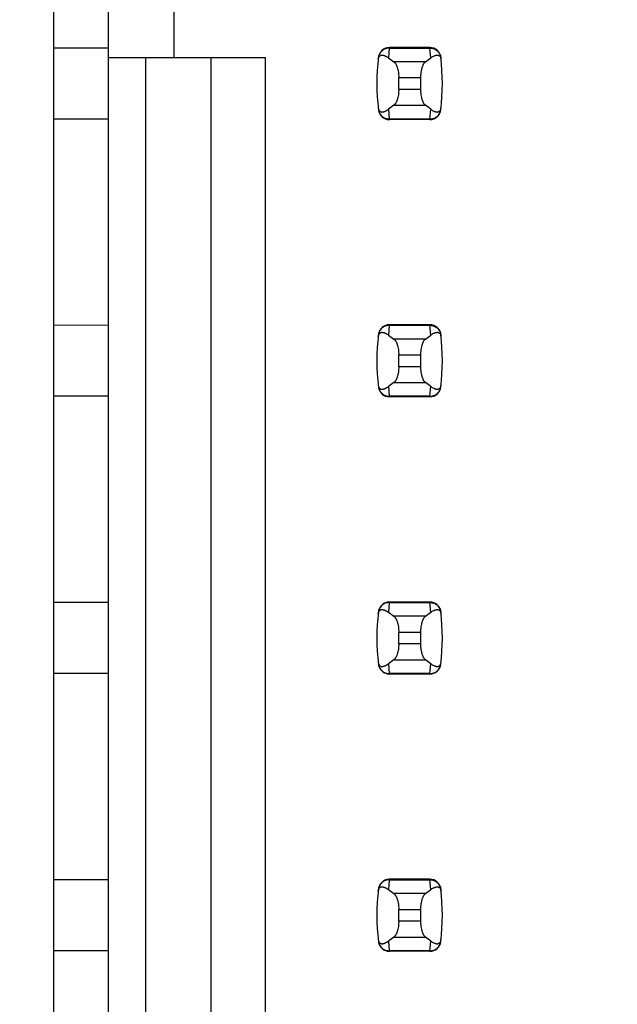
# Model space of a CAD drawing. Header units: inches. Extents: x 0.2 to 16.8, y 0.2 to 10.8.
# Tile 10 of 77: x 3.533 to 3.748, y 4.084 to 4.439. Entities that reach past the tile are written whole.
import ezdxf

# ---------------------------------------------------------------- set-up
doc = ezdxf.new("R2010")
doc.units = ezdxf.units.IN
doc.header["$LTSCALE"] = 0.935
doc.header["$MEASUREMENT"] = 0
doc.layers.get('0').update_dxf_attribs({"linetype": 'CONTINUOUS'})
doc.layers.add('DIMENSIONS', color=7, linetype='CONTINUOUS')
doc.styles.get("Standard").update_dxf_attribs({"font": 'txt', "width": 0.8})
doc.dimstyles.new('DIMSTYLE_1', dxfattribs={"dimtxt": 0.125, "dimasz": 0.18, "dimexe": 0.125, "dimexo": 0.0625, "dimgap": 0.09, "dimtad": 0, "dimtih": 1, "dimtoh": 1, "dimzin": 4, "dimdsep": 46, "dimtxsty": 'STANDARD', "dimblk": '_FILLED', "dimblk1": '_FILLED', "dimblk2": '_FILLED', "dimcen": 0.09, "dimadec": 0, "dimazin": 0, "dimtp": 0.01, "dimtm": 0.01, "dimtfac": 1, "dimtofl": 0, "dimtmove": 0, "dimatfit": 3, "dimldrblk": '_FILLED', "dimfxl": 1, "dimtolj": 1, "dimtzin": 4, "dimarcsym": 0})

# ---------------------------------------------------------------- blocks, each defined once
blk = doc.blocks.new('*D14')
at = {"layer": 'DIMENSIONS', "color": 2, "linetype": 'CONTINUOUS'}
blk.add_line((3.569328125, 7.98271875), (3.0486304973, 7.98271875), dxfattribs=at)
at = {"layer": 'DIMENSIONS', "color": 2, "linetype": 'CONTINUOUS', "insert": (2.9861304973, 8.04521875), "char_height": 0.125, "width": 1.225, "attachment_point": 3, "line_spacing_factor": 0.9}
blk.add_mtext('4.82{\\Ftxt.shx;\\W1.000000;\\H0.125000; }[122.5]', dxfattribs=at)
blk = doc.blocks.new('_FILLED')
at = {"color": 0, "linetype": 'BYBLOCK'}
blk.add_solid([(0, 0), (-1, 0.1736111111), (-1, -0.1736111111)], dxfattribs=at)
blk = doc.blocks.new('*D16')
at = {"layer": 'DIMENSIONS', "color": 2, "linetype": 'CONTINUOUS'}
blk.add_line((3.6858398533, 5.4657078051), (3.025428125, 5.4657078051), dxfattribs=at)
at = {"layer": 'DIMENSIONS', "color": 2, "linetype": 'CONTINUOUS', "insert": (2.962928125, 5.5282078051), "char_height": 0.125, "width": 1.125, "attachment_point": 3, "line_spacing_factor": 0.9}
blk.add_mtext('2.30{\\Ftxt.shx;\\W1.000000;\\H0.125000; }[58.5]', dxfattribs=at)

msp = doc.modelspace()

# ---------------------------------------------------------------- linework, layer by layer
at = {"color": 7, "linetype": 'CONTINUOUS'}
for p, q in [((3.544935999, 7.1976496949), (3.544935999, 3.7332678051)), ((3.5647785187, 3.7432678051), (3.5647785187, 7.1881496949)), ((3.5884005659, 4.4487796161), (3.5884005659, 4.4251575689)), ((3.6807638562, 4.428700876), (3.6661160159, 4.428700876)), ((3.5647785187, 4.4285040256), (3.544935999, 4.4284971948)), ((3.5647785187, 4.4251575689), (3.6214714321, 4.4251575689)), ((3.5781643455, 4.4251575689), (3.5781643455, 3.7649213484)), ((3.6017863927, 4.4251575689), (3.6017863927, 3.7885433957)), ((3.6214714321, 3.808228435), (3.6214714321, 4.4251575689)), ((3.6622079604, 4.4252404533), (3.6621993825, 4.4251698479)), ((3.6846804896, 4.4251698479), (3.6846719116, 4.4252404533)), ((3.6695029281, 4.4135775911), (3.6695029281, 4.4178399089)), ((3.6773769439, 4.4178399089), (3.6773769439, 4.4135775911)), ((3.6621993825, 4.4062476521), (3.6622079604, 4.4061770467)), ((3.6846719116, 4.4061770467), (3.6846804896, 4.4062476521)), ((3.5647785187, 4.4029134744), (3.544935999, 4.4029134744)), ((3.6807638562, 4.402716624), (3.6661160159, 4.402716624)), ((3.5647785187, 4.3285040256), (3.544935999, 4.3284971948)), ((3.6807638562, 4.328700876), (3.6661160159, 4.328700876)), ((3.6622079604, 4.3252404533), (3.6621993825, 4.3251698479)), ((3.6846804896, 4.3251698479), (3.6846719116, 4.3252404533)), ((3.6695029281, 4.3135775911), (3.6695029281, 4.3178399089)), ((3.6773769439, 4.3178399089), (3.6773769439, 4.3135775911)), ((3.6621993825, 4.3062476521), (3.6622079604, 4.3061770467)), ((3.6846719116, 4.3061770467), (3.6846804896, 4.3062476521)), ((3.5647785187, 4.3029134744), (3.544935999, 4.3029134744)), ((3.6807638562, 4.302716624), (3.6661160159, 4.302716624)), ((3.5647785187, 4.2285040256), (3.544935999, 4.2284971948)), ((3.6807638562, 4.228700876), (3.6661160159, 4.228700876)), ((3.6622079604, 4.2252404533), (3.6621993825, 4.2251698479)), ((3.6846804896, 4.2251698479), (3.6846719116, 4.2252404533)), ((3.6695029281, 4.2135775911), (3.6695029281, 4.2178399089)), ((3.6773769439, 4.2178399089), (3.6773769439, 4.2135775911)), ((3.6621993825, 4.2062476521), (3.6622079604, 4.2061770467)), ((3.6846719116, 4.2061770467), (3.6846804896, 4.2062476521)), ((3.5647785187, 4.2029134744), (3.544935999, 4.2029134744)), ((3.6807638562, 4.202716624), (3.6661160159, 4.202716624)), ((3.5647785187, 4.1285040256), (3.544935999, 4.1284971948)), ((3.6807638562, 4.128700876), (3.6661160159, 4.128700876)), ((3.6622079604, 4.1252404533), (3.6621993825, 4.1251698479)), ((3.6846804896, 4.1251698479), (3.6846719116, 4.1252404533)), ((3.6695029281, 4.1135775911), (3.6695029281, 4.1178399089)), ((3.6773769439, 4.1178399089), (3.6773769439, 4.1135775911)), ((3.6621993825, 4.1062476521), (3.6622079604, 4.1061770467)), ((3.6846719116, 4.1061770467), (3.6846804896, 4.1062476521)), ((3.5647785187, 4.1029134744), (3.544935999, 4.1029134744)), ((3.6807638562, 4.102716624), (3.6661160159, 4.102716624))]:
    msp.add_line(p, q, dxfattribs=at)
at = {"color": 9, "linetype": 'CONTINUOUS'}
for p, q in [((3.6661160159, 4.428700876), (3.6661078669, 4.4284996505)), ((3.6807638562, 4.428700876), (3.6807720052, 4.4284996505)), ((3.6661078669, 4.4284996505), (3.6657673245, 4.4249971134)), ((3.6661078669, 4.4284996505), (3.6807720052, 4.4284996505)), ((3.6811125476, 4.4249971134), (3.6807720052, 4.4284996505)), ((3.6791194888, 4.4235441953), (3.6677603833, 4.4235441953)), ((3.6695029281, 4.4178399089), (3.6773769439, 4.4178399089)), ((3.6773769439, 4.4135775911), (3.6695029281, 4.4135775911)), ((3.6677603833, 4.4078733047), (3.6791194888, 4.4078733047)), ((3.6657673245, 4.4064203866), (3.6661078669, 4.4029178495)), ((3.6807720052, 4.4029178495), (3.6811125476, 4.4064203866)), ((3.6807720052, 4.4029178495), (3.6661078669, 4.4029178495)), ((3.6661078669, 4.4029178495), (3.6661160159, 4.402716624)), ((3.6807720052, 4.4029178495), (3.6807638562, 4.402716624)), ((3.6661078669, 4.3284996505), (3.6657673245, 4.3249971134)), ((3.6661160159, 4.328700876), (3.6661078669, 4.3284996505)), ((3.6661078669, 4.3284996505), (3.6807720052, 4.3284996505)), ((3.6807638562, 4.328700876), (3.6807720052, 4.3284996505)), ((3.6811125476, 4.3249971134), (3.6807720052, 4.3284996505)), ((3.6791194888, 4.3235441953), (3.6677603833, 4.3235441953)), ((3.6695029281, 4.3178399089), (3.6773769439, 4.3178399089)), ((3.6773769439, 4.3135775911), (3.6695029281, 4.3135775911)), ((3.6657673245, 4.3064203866), (3.6661078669, 4.3029178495)), ((3.6677603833, 4.3078733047), (3.6791194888, 4.3078733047)), ((3.6807720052, 4.3029178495), (3.6811125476, 4.3064203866)), ((3.6807720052, 4.3029178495), (3.6661078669, 4.3029178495)), ((3.6661078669, 4.3029178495), (3.6661160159, 4.302716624)), ((3.6807720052, 4.3029178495), (3.6807638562, 4.302716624)), ((3.6661078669, 4.2284996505), (3.6657673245, 4.2249971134)), ((3.6661160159, 4.228700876), (3.6661078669, 4.2284996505)), ((3.6661078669, 4.2284996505), (3.6807720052, 4.2284996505)), ((3.6807638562, 4.228700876), (3.6807720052, 4.2284996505)), ((3.6811125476, 4.2249971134), (3.6807720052, 4.2284996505)), ((3.6791194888, 4.2235441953), (3.6677603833, 4.2235441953)), ((3.6695029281, 4.2178399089), (3.6773769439, 4.2178399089)), ((3.6773769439, 4.2135775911), (3.6695029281, 4.2135775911)), ((3.6657673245, 4.2064203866), (3.6661078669, 4.2029178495)), ((3.6677603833, 4.2078733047), (3.6791194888, 4.2078733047)), ((3.6807720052, 4.2029178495), (3.6811125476, 4.2064203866)), ((3.6807720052, 4.2029178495), (3.6661078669, 4.2029178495)), ((3.6661078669, 4.2029178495), (3.6661160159, 4.202716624)), ((3.6807720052, 4.2029178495), (3.6807638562, 4.202716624)), ((3.6661078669, 4.1284996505), (3.6657673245, 4.1249971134)), ((3.6661160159, 4.128700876), (3.6661078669, 4.1284996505)), ((3.6661078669, 4.1284996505), (3.6807720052, 4.1284996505)), ((3.6807638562, 4.128700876), (3.6807720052, 4.1284996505)), ((3.6811125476, 4.1249971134), (3.6807720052, 4.1284996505)), ((3.6791194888, 4.1235441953), (3.6677603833, 4.1235441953)), ((3.6695029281, 4.1178399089), (3.6773769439, 4.1178399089)), ((3.6773769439, 4.1135775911), (3.6695029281, 4.1135775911)), ((3.6657673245, 4.1064203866), (3.6661078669, 4.1029178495)), ((3.6677603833, 4.1078733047), (3.6791194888, 4.1078733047)), ((3.6807720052, 4.1029178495), (3.6811125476, 4.1064203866)), ((3.6807720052, 4.1029178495), (3.6661078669, 4.1029178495)), ((3.6661078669, 4.1029178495), (3.6661160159, 4.102716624)), ((3.6807720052, 4.1029178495), (3.6807638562, 4.102716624))]:
    msp.add_line(p, q, dxfattribs=at)
at = {"color": 7, "linetype": 'CONTINUOUS'}
for centre, radius, start, end in [((3.6661160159, 4.4247638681), 0.0039370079, 90, 173.0471431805), ((3.6807638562, 4.4247638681), 0.0039370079, 6.9528568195, 90), ((3.7403690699, 4.41570875), 0.0787401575, 173.0988974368, 186.9011025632), ((3.6065108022, 4.41570875), 0.0787401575, 353.0988974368, 6.9011025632), ((3.6661160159, 4.4066536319), 0.0039370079, 186.9528568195, 270), ((3.6807638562, 4.4066536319), 0.0039370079, 270, 353.0471431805), ((3.6661160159, 4.3247638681), 0.0039370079, 90, 173.0471431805), ((3.6807638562, 4.3247638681), 0.0039370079, 6.9528568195, 90), ((3.7403690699, 4.31570875), 0.0787401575, 173.0988974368, 186.9011025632), ((3.6065108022, 4.31570875), 0.0787401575, 353.0988974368, 6.9011025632), ((3.6661160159, 4.3066536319), 0.0039370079, 186.9528568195, 270), ((3.6807638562, 4.3066536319), 0.0039370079, 270, 353.0471431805), ((3.6661160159, 4.2247638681), 0.0039370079, 90, 173.0471431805), ((3.6807638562, 4.2247638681), 0.0039370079, 6.9528568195, 90), ((3.7403690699, 4.21570875), 0.0787401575, 173.0988974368, 186.9011025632), ((3.6065108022, 4.21570875), 0.0787401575, 353.0988974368, 6.9011025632), ((3.6661160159, 4.2066536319), 0.0039370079, 186.9528568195, 270), ((3.6807638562, 4.2066536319), 0.0039370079, 270, 353.0471431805), ((3.6661160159, 4.1247638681), 0.0039370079, 90, 173.0471431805), ((3.6807638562, 4.1247638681), 0.0039370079, 6.9528568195, 90), ((3.7403690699, 4.11570875), 0.0787401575, 173.0988974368, 186.9011025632), ((3.6065108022, 4.11570875), 0.0787401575, 353.0988974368, 6.9011025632), ((3.6661160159, 4.1066536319), 0.0039370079, 186.9528568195, 270), ((3.6807638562, 4.1066536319), 0.0039370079, 270, 353.0471431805)]:
    msp.add_arc(centre, radius, start, end, dxfattribs=at)
for centre, major_axis, start_param, end_param in [((3.8515085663, 4.4424658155), (0.1968503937, 0), -2.8040324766, -2.7746840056), ((3.4953713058, 4.4424658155), (0.1968503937, 0), -0.366908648, -0.3375601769), ((3.8515085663, 4.3889516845), (0.1968503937, -0), 2.7746840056, 2.8040324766), ((3.4953713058, 4.3889516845), (0.1968503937, -0), 0.3375601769, 0.366908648), ((3.8515085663, 4.3424658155), (0.1968503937, 0), -2.8040324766, -2.7746840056), ((3.4953713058, 4.3424658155), (0.1968503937, 0), -0.366908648, -0.3375601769), ((3.8515085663, 4.2889516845), (0.1968503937, -0), 2.7746840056, 2.8040324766), ((3.4953713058, 4.2889516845), (0.1968503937, -0), 0.3375601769, 0.366908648), ((3.8515085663, 4.2424658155), (0.1968503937, 0), -2.8040324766, -2.7746840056), ((3.4953713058, 4.2424658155), (0.1968503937, 0), -0.366908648, -0.3375601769), ((3.8515085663, 4.1889516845), (0.1968503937, -0), 2.7746840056, 2.8040324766), ((3.4953713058, 4.1889516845), (0.1968503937, -0), 0.3375601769, 0.366908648), ((3.8515085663, 4.1424658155), (0.1968503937, 0), -2.8040324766, -2.7746840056), ((3.4953713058, 4.1424658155), (0.1968503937, 0), -0.366908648, -0.3375601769), ((3.8515085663, 4.0889516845), (0.1968503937, -0), 2.7746840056, 2.8040324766), ((3.4953713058, 4.0889516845), (0.1968503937, -0), 0.3375601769, 0.366908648)]:
    msp.add_ellipse(centre, major_axis=major_axis, ratio=0.2679491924, start_param=start_param, end_param=end_param, dxfattribs=at)
for points, knots in [([(3.6621152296, 4.4244465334), (3.6621281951, 4.424558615), (3.6621620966, 4.4247627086), (3.6622587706, 4.4250976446), (3.6623872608, 4.4253637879), (3.6625393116, 4.4255617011), (3.6626474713, 4.4256709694), (3.6627577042, 4.4257581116), (3.6629035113, 4.4258480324), (3.6630926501, 4.4259255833), (3.663326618, 4.425971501), (3.6635622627, 4.4259788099), (3.663799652, 4.4259554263), (3.6640390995, 4.4259060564), (3.6642806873, 4.4258337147), (3.6645243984, 4.4257404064), (3.6647701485, 4.4256275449), (3.6650178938, 4.4254962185), (3.6653568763, 4.4252936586), (3.6656043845, 4.4251207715), (3.6657673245, 4.4249971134)], [0, 0, 0, 0, 0.0706107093, 0.1290975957, 0.2179131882, 0.2532972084, 0.2849105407, 0.3138845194, 0.3410235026, 0.3919186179, 0.4408048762, 0.4894744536, 0.5389424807, 0.5897603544, 0.642245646, 0.6965965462, 0.7529450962, 0.8113823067, 0.8719884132, 1, 1, 1, 1]), ([(3.6811125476, 4.4249971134), (3.6812755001, 4.4251207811), (3.6815995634, 4.4253471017), (3.6820218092, 4.4255871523), (3.6823555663, 4.425740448), (3.6825992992, 4.4258337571), (3.6828409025, 4.4259061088), (3.6830803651, 4.425955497), (3.6833177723, 4.4259788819), (3.6835534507, 4.4259715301), (3.6837874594, 4.4259253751), (3.6839765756, 4.4258474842), (3.6841223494, 4.425757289), (3.6842325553, 4.4256699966), (3.6843406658, 4.42556074), (3.6844926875, 4.4253634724), (3.6846217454, 4.4250982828), (3.6847186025, 4.4247635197), (3.6847520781, 4.4245590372), (3.6847646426, 4.4244465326)], [0, 0, 0, 0, 0.1280284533, 0.2470469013, 0.3034021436, 0.3577597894, 0.4102519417, 0.4610765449, 0.510550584, 0.5592265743, 0.6081269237, 0.6590555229, 0.686218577, 0.7152146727, 0.7468335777, 0.7821728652, 0.8707184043, 0.9291508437, 1, 1, 1, 1]), ([(3.6677603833, 4.4235441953), (3.6678208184, 4.4235020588), (3.6679409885, 4.4234040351), (3.6681097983, 4.4232284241), (3.6682741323, 4.4230185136), (3.6684329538, 4.4227751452), (3.6685852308, 4.4224992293), (3.6687298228, 4.4221919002), (3.6688655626, 4.4218545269), (3.6689912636, 4.4214887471), (3.6691057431, 4.4210964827), (3.6692445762, 4.4205299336), (3.6693520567, 4.4199330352), (3.6694290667, 4.4193127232), (3.6694859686, 4.418663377), (3.6695029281, 4.4181703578), (3.6695029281, 4.4178399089)], [0, 0, 0, 0, 0.0360580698, 0.075631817, 0.1189997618, 0.1663380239, 0.2177153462, 0.2731190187, 0.3324672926, 0.3956112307, 0.4623418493, 0.5323898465, 0.6810284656, 0.7588186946, 0.8382696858, 1, 1, 1, 1]), ([(3.6791194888, 4.4235441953), (3.6790590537, 4.4235020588), (3.6789388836, 4.4234040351), (3.6787700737, 4.4232284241), (3.6786057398, 4.4230185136), (3.6784469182, 4.4227751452), (3.6782946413, 4.4224992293), (3.6781500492, 4.4221919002), (3.6780143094, 4.4218545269), (3.6778886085, 4.4214887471), (3.677774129, 4.4210964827), (3.6776352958, 4.4205299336), (3.6775278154, 4.4199330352), (3.6774508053, 4.4193127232), (3.6773939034, 4.418663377), (3.6773769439, 4.4181703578), (3.6773769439, 4.4178399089)], [0, 0, 0, 0, 0.0360580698, 0.075631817, 0.1189997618, 0.1663380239, 0.2177153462, 0.2731190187, 0.3324672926, 0.3956112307, 0.4623418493, 0.5323898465, 0.6810284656, 0.7588186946, 0.8382696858, 1, 1, 1, 1]), ([(3.6695029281, 4.4135775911), (3.6695029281, 4.4132471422), (3.6694859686, 4.412754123), (3.6694290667, 4.4121047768), (3.6693520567, 4.4114844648), (3.6692445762, 4.4108875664), (3.6691057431, 4.4103210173), (3.6689912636, 4.4099287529), (3.6688655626, 4.4095629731), (3.6687298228, 4.4092255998), (3.6685852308, 4.4089182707), (3.6684329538, 4.4086423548), (3.6682741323, 4.4083989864), (3.6681097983, 4.4081890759), (3.6679409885, 4.4080134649), (3.6678208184, 4.4079154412), (3.6677603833, 4.4078733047)], [0, 0, 0, 0, 0.1617303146, 0.2411813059, 0.3189715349, 0.4676101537, 0.537658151, 0.6043887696, 0.6675327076, 0.7268809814, 0.782284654, 0.8336619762, 0.8810002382, 0.924368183, 0.9639419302, 1, 1, 1, 1]), ([(3.6773769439, 4.4135775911), (3.6773769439, 4.4132471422), (3.6773939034, 4.412754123), (3.6774508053, 4.4121047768), (3.6775278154, 4.4114844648), (3.6776352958, 4.4108875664), (3.677774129, 4.4103210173), (3.6778886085, 4.4099287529), (3.6780143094, 4.4095629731), (3.6781500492, 4.4092255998), (3.6782946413, 4.4089182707), (3.6784469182, 4.4086423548), (3.6786057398, 4.4083989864), (3.6787700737, 4.4081890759), (3.6789388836, 4.4080134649), (3.6790590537, 4.4079154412), (3.6791194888, 4.4078733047)], [0, 0, 0, 0, 0.1617303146, 0.2411813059, 0.3189715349, 0.4676101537, 0.537658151, 0.6043887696, 0.6675327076, 0.7268809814, 0.782284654, 0.8336619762, 0.8810002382, 0.924368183, 0.9639419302, 1, 1, 1, 1]), ([(3.6621152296, 4.4069709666), (3.6621281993, 4.4068588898), (3.6621621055, 4.4066548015), (3.6622587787, 4.4063198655), (3.6623872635, 4.4060537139), (3.662539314, 4.4058557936), (3.6626474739, 4.405746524), (3.662757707, 4.4056593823), (3.6629035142, 4.4055694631), (3.6630926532, 4.4054919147), (3.6633266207, 4.4054459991), (3.663562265, 4.4054386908), (3.663799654, 4.4054620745), (3.6640391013, 4.4055114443), (3.6642806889, 4.4055837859), (3.6645243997, 4.4056770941), (3.6647701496, 4.4057899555), (3.6650178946, 4.405921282), (3.6653568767, 4.4061238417), (3.6656043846, 4.4062967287), (3.6657673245, 4.4064203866)], [0, 0, 0, 0, 0.0706080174, 0.1290951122, 0.2179133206, 0.2532979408, 0.2849113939, 0.3138853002, 0.3410241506, 0.3919190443, 0.4408052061, 0.4894747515, 0.5389427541, 0.5897605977, 0.6422458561, 0.696596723, 0.7529452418, 0.8113824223, 0.8719884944, 1, 1, 1, 1]), ([(3.6811125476, 4.4064203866), (3.681275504, 4.4062967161), (3.6815995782, 4.4060703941), (3.6820218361, 4.4058303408), (3.6823556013, 4.4056770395), (3.68259934, 4.4055837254), (3.6828409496, 4.405511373), (3.6830804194, 4.4054619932), (3.6833178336, 4.4054386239), (3.6835535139, 4.4054459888), (3.6837875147, 4.4054921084), (3.6839766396, 4.4055698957), (3.6841224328, 4.4056599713), (3.6842326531, 4.4057471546), (3.6843407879, 4.4058563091), (3.6844928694, 4.4060535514), (3.6846218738, 4.4063188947), (3.6847186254, 4.40665384), (3.684752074, 4.4068584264), (3.6847646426, 4.4069709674)], [0, 0, 0, 0, 0.1280244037, 0.2470392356, 0.3033929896, 0.3577492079, 0.4102397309, 0.4610624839, 0.5105347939, 0.5592093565, 0.6081067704, 0.6590250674, 0.6861777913, 0.7151598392, 0.746762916, 0.7820914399, 0.8706624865, 0.9291317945, 1, 1, 1, 1]), ([(3.6621152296, 4.3244465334), (3.6621281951, 4.324558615), (3.6621620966, 4.3247627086), (3.6622587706, 4.3250976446), (3.6623872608, 4.3253637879), (3.6625393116, 4.3255617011), (3.6626474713, 4.3256709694), (3.6627577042, 4.3257581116), (3.6629035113, 4.3258480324), (3.6630926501, 4.3259255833), (3.663326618, 4.325971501), (3.6635622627, 4.3259788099), (3.663799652, 4.3259554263), (3.6640390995, 4.3259060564), (3.6642806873, 4.3258337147), (3.6645243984, 4.3257404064), (3.6647701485, 4.3256275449), (3.6650178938, 4.3254962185), (3.6653568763, 4.3252936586), (3.6656043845, 4.3251207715), (3.6657673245, 4.3249971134)], [0, 0, 0, 0, 0.0706107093, 0.1290975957, 0.2179131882, 0.2532972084, 0.2849105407, 0.3138845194, 0.3410235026, 0.3919186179, 0.4408048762, 0.4894744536, 0.5389424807, 0.5897603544, 0.642245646, 0.6965965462, 0.7529450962, 0.8113823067, 0.8719884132, 1, 1, 1, 1]), ([(3.6811125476, 4.3249971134), (3.6812755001, 4.3251207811), (3.6815995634, 4.3253471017), (3.6820218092, 4.3255871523), (3.6823555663, 4.325740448), (3.6825992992, 4.3258337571), (3.6828409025, 4.3259061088), (3.6830803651, 4.325955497), (3.6833177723, 4.3259788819), (3.6835534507, 4.3259715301), (3.6837874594, 4.3259253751), (3.6839765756, 4.3258474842), (3.6841223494, 4.325757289), (3.6842325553, 4.3256699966), (3.6843406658, 4.32556074), (3.6844926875, 4.3253634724), (3.6846217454, 4.3250982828), (3.6847186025, 4.3247635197), (3.6847520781, 4.3245590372), (3.6847646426, 4.3244465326)], [0, 0, 0, 0, 0.1280284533, 0.2470469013, 0.3034021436, 0.3577597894, 0.4102519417, 0.4610765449, 0.510550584, 0.5592265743, 0.6081269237, 0.6590555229, 0.686218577, 0.7152146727, 0.7468335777, 0.7821728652, 0.8707184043, 0.9291508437, 1, 1, 1, 1]), ([(3.6677603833, 4.3235441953), (3.6678208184, 4.3235020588), (3.6679409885, 4.3234040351), (3.6681097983, 4.3232284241), (3.6682741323, 4.3230185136), (3.6684329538, 4.3227751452), (3.6685852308, 4.3224992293), (3.6687298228, 4.3221919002), (3.6688655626, 4.3218545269), (3.6689912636, 4.3214887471), (3.6691057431, 4.3210964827), (3.6692445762, 4.3205299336), (3.6693520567, 4.3199330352), (3.6694290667, 4.3193127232), (3.6694859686, 4.318663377), (3.6695029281, 4.3181703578), (3.6695029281, 4.3178399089)], [0, 0, 0, 0, 0.0360580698, 0.075631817, 0.1189997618, 0.1663380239, 0.2177153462, 0.2731190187, 0.3324672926, 0.3956112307, 0.4623418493, 0.5323898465, 0.6810284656, 0.7588186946, 0.8382696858, 1, 1, 1, 1]), ([(3.6791194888, 4.3235441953), (3.6790590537, 4.3235020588), (3.6789388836, 4.3234040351), (3.6787700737, 4.3232284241), (3.6786057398, 4.3230185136), (3.6784469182, 4.3227751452), (3.6782946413, 4.3224992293), (3.6781500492, 4.3221919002), (3.6780143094, 4.3218545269), (3.6778886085, 4.3214887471), (3.677774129, 4.3210964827), (3.6776352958, 4.3205299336), (3.6775278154, 4.3199330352), (3.6774508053, 4.3193127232), (3.6773939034, 4.318663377), (3.6773769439, 4.3181703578), (3.6773769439, 4.3178399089)], [0, 0, 0, 0, 0.0360580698, 0.075631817, 0.1189997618, 0.1663380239, 0.2177153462, 0.2731190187, 0.3324672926, 0.3956112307, 0.4623418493, 0.5323898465, 0.6810284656, 0.7588186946, 0.8382696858, 1, 1, 1, 1]), ([(3.6695029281, 4.3135775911), (3.6695029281, 4.3132471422), (3.6694859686, 4.312754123), (3.6694290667, 4.3121047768), (3.6693520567, 4.3114844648), (3.6692445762, 4.3108875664), (3.6691057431, 4.3103210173), (3.6689912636, 4.3099287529), (3.6688655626, 4.3095629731), (3.6687298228, 4.3092255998), (3.6685852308, 4.3089182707), (3.6684329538, 4.3086423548), (3.6682741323, 4.3083989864), (3.6681097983, 4.3081890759), (3.6679409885, 4.3080134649), (3.6678208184, 4.3079154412), (3.6677603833, 4.3078733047)], [0, 0, 0, 0, 0.1617303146, 0.2411813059, 0.3189715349, 0.4676101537, 0.537658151, 0.6043887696, 0.6675327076, 0.7268809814, 0.782284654, 0.8336619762, 0.8810002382, 0.924368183, 0.9639419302, 1, 1, 1, 1]), ([(3.6773769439, 4.3135775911), (3.6773769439, 4.3132471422), (3.6773939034, 4.312754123), (3.6774508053, 4.3121047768), (3.6775278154, 4.3114844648), (3.6776352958, 4.3108875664), (3.677774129, 4.3103210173), (3.6778886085, 4.3099287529), (3.6780143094, 4.3095629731), (3.6781500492, 4.3092255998), (3.6782946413, 4.3089182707), (3.6784469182, 4.3086423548), (3.6786057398, 4.3083989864), (3.6787700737, 4.3081890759), (3.6789388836, 4.3080134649), (3.6790590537, 4.3079154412), (3.6791194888, 4.3078733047)], [0, 0, 0, 0, 0.1617303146, 0.2411813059, 0.3189715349, 0.4676101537, 0.537658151, 0.6043887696, 0.6675327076, 0.7268809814, 0.782284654, 0.8336619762, 0.8810002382, 0.924368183, 0.9639419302, 1, 1, 1, 1]), ([(3.6621152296, 4.3069709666), (3.6621281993, 4.3068588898), (3.6621621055, 4.3066548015), (3.6622587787, 4.3063198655), (3.6623872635, 4.3060537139), (3.662539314, 4.3058557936), (3.6626474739, 4.305746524), (3.662757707, 4.3056593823), (3.6629035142, 4.3055694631), (3.6630926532, 4.3054919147), (3.6633266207, 4.3054459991), (3.663562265, 4.3054386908), (3.663799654, 4.3054620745), (3.6640391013, 4.3055114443), (3.6642806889, 4.3055837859), (3.6645243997, 4.3056770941), (3.6647701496, 4.3057899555), (3.6650178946, 4.305921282), (3.6653568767, 4.3061238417), (3.6656043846, 4.3062967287), (3.6657673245, 4.3064203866)], [0, 0, 0, 0, 0.0706080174, 0.1290951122, 0.2179133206, 0.2532979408, 0.2849113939, 0.3138853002, 0.3410241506, 0.3919190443, 0.4408052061, 0.4894747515, 0.5389427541, 0.5897605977, 0.642245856, 0.696596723, 0.7529452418, 0.8113824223, 0.8719884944, 1, 1, 1, 1]), ([(3.6811125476, 4.3064203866), (3.681275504, 4.3062967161), (3.6815995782, 4.3060703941), (3.6820218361, 4.3058303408), (3.6823556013, 4.3056770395), (3.68259934, 4.3055837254), (3.6828409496, 4.305511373), (3.6830804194, 4.3054619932), (3.6833178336, 4.3054386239), (3.6835535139, 4.3054459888), (3.6837875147, 4.3054921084), (3.6839766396, 4.3055698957), (3.6841224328, 4.3056599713), (3.6842326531, 4.3057471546), (3.6843407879, 4.3058563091), (3.6844928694, 4.3060535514), (3.6846218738, 4.3063188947), (3.6847186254, 4.30665384), (3.684752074, 4.3068584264), (3.6847646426, 4.3069709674)], [0, 0, 0, 0, 0.1280244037, 0.2470392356, 0.3033929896, 0.3577492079, 0.4102397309, 0.4610624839, 0.5105347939, 0.5592093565, 0.6081067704, 0.6590250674, 0.6861777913, 0.7151598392, 0.746762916, 0.7820914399, 0.8706624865, 0.9291317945, 1, 1, 1, 1]), ([(3.6621152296, 4.2244465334), (3.6621281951, 4.224558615), (3.6621620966, 4.2247627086), (3.6622587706, 4.2250976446), (3.6623872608, 4.2253637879), (3.6625393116, 4.2255617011), (3.6626474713, 4.2256709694), (3.6627577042, 4.2257581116), (3.6629035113, 4.2258480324), (3.6630926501, 4.2259255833), (3.663326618, 4.225971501), (3.6635622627, 4.2259788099), (3.663799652, 4.2259554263), (3.6640390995, 4.2259060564), (3.6642806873, 4.2258337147), (3.6645243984, 4.2257404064), (3.6647701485, 4.2256275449), (3.6650178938, 4.2254962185), (3.6653568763, 4.2252936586), (3.6656043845, 4.2251207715), (3.6657673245, 4.2249971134)], [0, 0, 0, 0, 0.0706107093, 0.1290975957, 0.2179131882, 0.2532972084, 0.2849105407, 0.3138845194, 0.3410235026, 0.3919186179, 0.4408048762, 0.4894744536, 0.5389424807, 0.5897603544, 0.642245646, 0.6965965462, 0.7529450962, 0.8113823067, 0.8719884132, 1, 1, 1, 1]), ([(3.6677603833, 4.2235441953), (3.6678208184, 4.2235020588), (3.6679409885, 4.2234040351), (3.6681097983, 4.2232284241), (3.6682741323, 4.2230185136), (3.6684329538, 4.2227751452), (3.6685852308, 4.2224992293), (3.6687298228, 4.2221919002), (3.6688655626, 4.2218545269), (3.6689912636, 4.2214887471), (3.6691057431, 4.2210964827), (3.6692445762, 4.2205299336), (3.6693520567, 4.2199330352), (3.6694290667, 4.2193127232), (3.6694859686, 4.218663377), (3.6695029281, 4.2181703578), (3.6695029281, 4.2178399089)], [0, 0, 0, 0, 0.0360580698, 0.075631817, 0.1189997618, 0.1663380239, 0.2177153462, 0.2731190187, 0.3324672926, 0.3956112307, 0.4623418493, 0.5323898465, 0.6810284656, 0.7588186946, 0.8382696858, 1, 1, 1, 1]), ([(3.6791194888, 4.2235441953), (3.6790590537, 4.2235020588), (3.6789388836, 4.2234040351), (3.6787700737, 4.2232284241), (3.6786057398, 4.2230185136), (3.6784469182, 4.2227751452), (3.6782946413, 4.2224992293), (3.6781500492, 4.2221919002), (3.6780143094, 4.2218545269), (3.6778886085, 4.2214887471), (3.677774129, 4.2210964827), (3.6776352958, 4.2205299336), (3.6775278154, 4.2199330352), (3.6774508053, 4.2193127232), (3.6773939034, 4.218663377), (3.6773769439, 4.2181703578), (3.6773769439, 4.2178399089)], [0, 0, 0, 0, 0.0360580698, 0.075631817, 0.1189997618, 0.1663380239, 0.2177153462, 0.2731190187, 0.3324672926, 0.3956112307, 0.4623418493, 0.5323898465, 0.6810284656, 0.7588186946, 0.8382696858, 1, 1, 1, 1]), ([(3.6811125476, 4.2249971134), (3.6812755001, 4.2251207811), (3.6815995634, 4.2253471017), (3.6820218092, 4.2255871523), (3.6823555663, 4.225740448), (3.6825992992, 4.2258337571), (3.6828409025, 4.2259061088), (3.6830803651, 4.225955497), (3.6833177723, 4.2259788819), (3.6835534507, 4.2259715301), (3.6837874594, 4.2259253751), (3.6839765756, 4.2258474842), (3.6841223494, 4.225757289), (3.6842325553, 4.2256699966), (3.6843406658, 4.22556074), (3.6844926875, 4.2253634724), (3.6846217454, 4.2250982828), (3.6847186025, 4.2247635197), (3.6847520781, 4.2245590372), (3.6847646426, 4.2244465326)], [0, 0, 0, 0, 0.1280284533, 0.2470469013, 0.3034021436, 0.3577597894, 0.4102519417, 0.4610765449, 0.510550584, 0.5592265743, 0.6081269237, 0.6590555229, 0.686218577, 0.7152146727, 0.7468335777, 0.7821728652, 0.8707184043, 0.9291508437, 1, 1, 1, 1]), ([(3.6695029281, 4.2135775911), (3.6695029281, 4.2132471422), (3.6694859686, 4.212754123), (3.6694290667, 4.2121047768), (3.6693520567, 4.2114844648), (3.6692445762, 4.2108875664), (3.6691057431, 4.2103210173), (3.6689912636, 4.2099287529), (3.6688655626, 4.2095629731), (3.6687298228, 4.2092255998), (3.6685852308, 4.2089182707), (3.6684329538, 4.2086423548), (3.6682741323, 4.2083989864), (3.6681097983, 4.2081890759), (3.6679409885, 4.2080134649), (3.6678208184, 4.2079154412), (3.6677603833, 4.2078733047)], [0, 0, 0, 0, 0.1617303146, 0.2411813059, 0.3189715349, 0.4676101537, 0.537658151, 0.6043887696, 0.6675327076, 0.7268809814, 0.782284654, 0.8336619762, 0.8810002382, 0.924368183, 0.9639419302, 1, 1, 1, 1]), ([(3.6773769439, 4.2135775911), (3.6773769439, 4.2132471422), (3.6773939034, 4.212754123), (3.6774508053, 4.2121047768), (3.6775278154, 4.2114844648), (3.6776352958, 4.2108875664), (3.677774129, 4.2103210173), (3.6778886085, 4.2099287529), (3.6780143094, 4.2095629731), (3.6781500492, 4.2092255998), (3.6782946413, 4.2089182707), (3.6784469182, 4.2086423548), (3.6786057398, 4.2083989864), (3.6787700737, 4.2081890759), (3.6789388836, 4.2080134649), (3.6790590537, 4.2079154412), (3.6791194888, 4.2078733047)], [0, 0, 0, 0, 0.1617303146, 0.2411813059, 0.3189715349, 0.4676101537, 0.537658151, 0.6043887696, 0.6675327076, 0.7268809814, 0.782284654, 0.8336619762, 0.8810002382, 0.924368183, 0.9639419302, 1, 1, 1, 1]), ([(3.6621152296, 4.2069709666), (3.6621281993, 4.2068588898), (3.6621621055, 4.2066548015), (3.6622587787, 4.2063198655), (3.6623872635, 4.2060537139), (3.662539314, 4.2058557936), (3.6626474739, 4.205746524), (3.662757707, 4.2056593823), (3.6629035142, 4.2055694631), (3.6630926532, 4.2054919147), (3.6633266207, 4.2054459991), (3.663562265, 4.2054386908), (3.663799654, 4.2054620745), (3.6640391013, 4.2055114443), (3.6642806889, 4.2055837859), (3.6645243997, 4.2056770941), (3.6647701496, 4.2057899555), (3.6650178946, 4.205921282), (3.6653568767, 4.2061238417), (3.6656043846, 4.2062967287), (3.6657673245, 4.2064203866)], [0, 0, 0, 0, 0.0706080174, 0.1290951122, 0.2179133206, 0.2532979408, 0.2849113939, 0.3138853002, 0.3410241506, 0.3919190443, 0.4408052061, 0.4894747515, 0.5389427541, 0.5897605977, 0.6422458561, 0.696596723, 0.7529452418, 0.8113824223, 0.8719884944, 1, 1, 1, 1]), ([(3.6811125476, 4.2064203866), (3.681275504, 4.2062967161), (3.6815995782, 4.2060703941), (3.6820218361, 4.2058303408), (3.6823556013, 4.2056770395), (3.68259934, 4.2055837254), (3.6828409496, 4.205511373), (3.6830804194, 4.2054619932), (3.6833178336, 4.2054386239), (3.6835535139, 4.2054459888), (3.6837875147, 4.2054921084), (3.6839766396, 4.2055698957), (3.6841224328, 4.2056599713), (3.6842326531, 4.2057471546), (3.6843407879, 4.2058563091), (3.6844928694, 4.2060535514), (3.6846218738, 4.2063188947), (3.6847186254, 4.20665384), (3.684752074, 4.2068584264), (3.6847646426, 4.2069709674)], [0, 0, 0, 0, 0.1280244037, 0.2470392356, 0.3033929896, 0.3577492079, 0.4102397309, 0.4610624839, 0.5105347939, 0.5592093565, 0.6081067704, 0.6590250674, 0.6861777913, 0.7151598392, 0.746762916, 0.7820914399, 0.8706624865, 0.9291317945, 1, 1, 1, 1]), ([(3.6621152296, 4.1244465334), (3.6621281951, 4.124558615), (3.6621620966, 4.1247627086), (3.6622587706, 4.1250976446), (3.6623872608, 4.1253637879), (3.6625393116, 4.1255617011), (3.6626474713, 4.1256709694), (3.6627577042, 4.1257581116), (3.6629035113, 4.1258480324), (3.6630926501, 4.1259255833), (3.663326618, 4.125971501), (3.6635622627, 4.1259788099), (3.663799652, 4.1259554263), (3.6640390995, 4.1259060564), (3.6642806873, 4.1258337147), (3.6645243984, 4.1257404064), (3.6647701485, 4.1256275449), (3.6650178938, 4.1254962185), (3.6653568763, 4.1252936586), (3.6656043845, 4.1251207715), (3.6657673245, 4.1249971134)], [0, 0, 0, 0, 0.0706107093, 0.1290975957, 0.2179131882, 0.2532972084, 0.2849105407, 0.3138845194, 0.3410235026, 0.3919186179, 0.4408048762, 0.4894744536, 0.5389424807, 0.5897603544, 0.642245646, 0.6965965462, 0.7529450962, 0.8113823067, 0.8719884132, 1, 1, 1, 1]), ([(3.6677603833, 4.1235441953), (3.6678208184, 4.1235020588), (3.6679409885, 4.1234040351), (3.6681097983, 4.1232284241), (3.6682741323, 4.1230185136), (3.6684329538, 4.1227751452), (3.6685852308, 4.1224992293), (3.6687298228, 4.1221919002), (3.6688655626, 4.1218545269), (3.6689912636, 4.1214887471), (3.6691057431, 4.1210964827), (3.6692445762, 4.1205299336), (3.6693520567, 4.1199330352), (3.6694290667, 4.1193127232), (3.6694859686, 4.118663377), (3.6695029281, 4.1181703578), (3.6695029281, 4.1178399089)], [0, 0, 0, 0, 0.0360580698, 0.075631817, 0.1189997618, 0.1663380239, 0.2177153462, 0.2731190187, 0.3324672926, 0.3956112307, 0.4623418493, 0.5323898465, 0.6810284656, 0.7588186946, 0.8382696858, 1, 1, 1, 1]), ([(3.6791194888, 4.1235441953), (3.6790590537, 4.1235020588), (3.6789388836, 4.1234040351), (3.6787700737, 4.1232284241), (3.6786057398, 4.1230185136), (3.6784469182, 4.1227751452), (3.6782946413, 4.1224992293), (3.6781500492, 4.1221919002), (3.6780143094, 4.1218545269), (3.6778886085, 4.1214887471), (3.677774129, 4.1210964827), (3.6776352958, 4.1205299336), (3.6775278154, 4.1199330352), (3.6774508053, 4.1193127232), (3.6773939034, 4.118663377), (3.6773769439, 4.1181703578), (3.6773769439, 4.1178399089)], [0, 0, 0, 0, 0.0360580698, 0.075631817, 0.1189997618, 0.1663380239, 0.2177153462, 0.2731190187, 0.3324672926, 0.3956112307, 0.4623418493, 0.5323898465, 0.6810284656, 0.7588186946, 0.8382696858, 1, 1, 1, 1]), ([(3.6811125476, 4.1249971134), (3.6812755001, 4.1251207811), (3.6815995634, 4.1253471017), (3.6820218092, 4.1255871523), (3.6823555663, 4.125740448), (3.6825992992, 4.1258337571), (3.6828409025, 4.1259061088), (3.6830803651, 4.125955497), (3.6833177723, 4.1259788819), (3.6835534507, 4.1259715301), (3.6837874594, 4.1259253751), (3.6839765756, 4.1258474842), (3.6841223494, 4.125757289), (3.6842325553, 4.1256699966), (3.6843406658, 4.12556074), (3.6844926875, 4.1253634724), (3.6846217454, 4.1250982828), (3.6847186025, 4.1247635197), (3.6847520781, 4.1245590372), (3.6847646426, 4.1244465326)], [0, 0, 0, 0, 0.1280284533, 0.2470469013, 0.3034021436, 0.3577597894, 0.4102519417, 0.4610765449, 0.510550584, 0.5592265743, 0.6081269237, 0.6590555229, 0.686218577, 0.7152146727, 0.7468335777, 0.7821728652, 0.8707184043, 0.9291508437, 1, 1, 1, 1]), ([(3.6695029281, 4.1135775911), (3.6695029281, 4.1132471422), (3.6694859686, 4.112754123), (3.6694290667, 4.1121047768), (3.6693520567, 4.1114844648), (3.6692445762, 4.1108875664), (3.6691057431, 4.1103210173), (3.6689912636, 4.1099287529), (3.6688655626, 4.1095629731), (3.6687298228, 4.1092255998), (3.6685852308, 4.1089182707), (3.6684329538, 4.1086423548), (3.6682741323, 4.1083989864), (3.6681097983, 4.1081890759), (3.6679409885, 4.1080134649), (3.6678208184, 4.1079154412), (3.6677603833, 4.1078733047)], [0, 0, 0, 0, 0.1617303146, 0.2411813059, 0.3189715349, 0.4676101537, 0.537658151, 0.6043887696, 0.6675327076, 0.7268809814, 0.782284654, 0.8336619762, 0.8810002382, 0.924368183, 0.9639419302, 1, 1, 1, 1]), ([(3.6773769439, 4.1135775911), (3.6773769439, 4.1132471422), (3.6773939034, 4.112754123), (3.6774508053, 4.1121047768), (3.6775278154, 4.1114844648), (3.6776352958, 4.1108875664), (3.677774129, 4.1103210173), (3.6778886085, 4.1099287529), (3.6780143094, 4.1095629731), (3.6781500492, 4.1092255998), (3.6782946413, 4.1089182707), (3.6784469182, 4.1086423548), (3.6786057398, 4.1083989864), (3.6787700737, 4.1081890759), (3.6789388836, 4.1080134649), (3.6790590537, 4.1079154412), (3.6791194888, 4.1078733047)], [0, 0, 0, 0, 0.1617303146, 0.2411813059, 0.3189715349, 0.4676101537, 0.537658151, 0.6043887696, 0.6675327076, 0.7268809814, 0.782284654, 0.8336619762, 0.8810002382, 0.924368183, 0.9639419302, 1, 1, 1, 1]), ([(3.6621152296, 4.1069709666), (3.6621281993, 4.1068588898), (3.6621621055, 4.1066548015), (3.6622587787, 4.1063198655), (3.6623872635, 4.1060537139), (3.662539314, 4.1058557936), (3.6626474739, 4.105746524), (3.662757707, 4.1056593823), (3.6629035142, 4.1055694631), (3.6630926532, 4.1054919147), (3.6633266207, 4.1054459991), (3.663562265, 4.1054386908), (3.663799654, 4.1054620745), (3.6640391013, 4.1055114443), (3.6642806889, 4.1055837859), (3.6645243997, 4.1056770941), (3.6647701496, 4.1057899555), (3.6650178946, 4.105921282), (3.6653568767, 4.1061238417), (3.6656043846, 4.1062967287), (3.6657673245, 4.1064203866)], [0, 0, 0, 0, 0.0706080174, 0.1290951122, 0.2179133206, 0.2532979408, 0.2849113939, 0.3138853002, 0.3410241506, 0.3919190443, 0.4408052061, 0.4894747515, 0.5389427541, 0.5897605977, 0.6422458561, 0.696596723, 0.7529452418, 0.8113824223, 0.8719884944, 1, 1, 1, 1]), ([(3.6811125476, 4.1064203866), (3.681275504, 4.1062967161), (3.6815995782, 4.1060703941), (3.6820218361, 4.1058303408), (3.6823556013, 4.1056770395), (3.68259934, 4.1055837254), (3.6828409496, 4.105511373), (3.6830804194, 4.1054619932), (3.6833178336, 4.1054386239), (3.6835535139, 4.1054459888), (3.6837875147, 4.1054921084), (3.6839766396, 4.1055698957), (3.6841224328, 4.1056599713), (3.6842326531, 4.1057471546), (3.6843407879, 4.1058563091), (3.6844928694, 4.1060535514), (3.6846218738, 4.1063188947), (3.6847186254, 4.10665384), (3.684752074, 4.1068584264), (3.6847646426, 4.1069709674)], [0, 0, 0, 0, 0.1280244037, 0.2470392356, 0.3033929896, 0.3577492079, 0.4102397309, 0.4610624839, 0.5105347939, 0.5592093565, 0.6081067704, 0.6590250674, 0.6861777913, 0.7151598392, 0.746762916, 0.7820914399, 0.8706624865, 0.9291317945, 1, 1, 1, 1])]:
    msp.add_open_spline(points, degree=3, knots=knots, dxfattribs=at)
at = {"color": 9, "linetype": 'CONTINUOUS'}
for points, knots in [([(3.6661078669, 4.4284996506), (3.6658700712, 4.4285006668), (3.6653941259, 4.428460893), (3.6647033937, 4.4282797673), (3.6640578, 4.4279821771), (3.6634786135, 4.4275766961), (3.662988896, 4.4270725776), (3.6626016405, 4.4264908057), (3.6623284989, 4.425850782), (3.6622278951, 4.4253981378), (3.6621993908, 4.4251699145)], [0, 0, 0, 0, 0.1271704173, 0.2539001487, 0.3800501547, 0.505356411, 0.6298526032, 0.7537175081, 0.877001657, 1, 1, 1, 1]), ([(3.6807720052, 4.4284996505), (3.6810097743, 4.4285015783), (3.68148596, 4.4284620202), (3.682176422, 4.4282795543), (3.6828220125, 4.4279819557), (3.6834013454, 4.4275767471), (3.6838908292, 4.4270724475), (3.6842780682, 4.4264906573), (3.6845524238, 4.4258510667), (3.6846528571, 4.4253981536), (3.6846804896, 4.4251698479)], [0, 0, 0, 0, 0.1271521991, 0.2539158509, 0.3800860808, 0.5053558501, 0.629815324, 0.7537012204, 0.8770215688, 1, 1, 1, 1]), ([(3.6621993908, 4.4062475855), (3.6622279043, 4.4060193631), (3.6623285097, 4.4055667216), (3.6626016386, 4.4049266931), (3.6629888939, 4.404344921), (3.6634786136, 4.4038408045), (3.6640578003, 4.4034353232), (3.6647033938, 4.4031377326), (3.6653941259, 4.402956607), (3.6658700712, 4.4029168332), (3.6661078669, 4.4029178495)], [0, 0, 0, 0, 0.1229985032, 0.2462822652, 0.3701470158, 0.4946434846, 0.61994985, 0.7460997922, 0.8728295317, 1, 1, 1, 1]), ([(3.6807720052, 4.4029178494), (3.6810097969, 4.4029168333), (3.6814857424, 4.4029566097), (3.6821764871, 4.4031377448), (3.682822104, 4.4034352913), (3.6834012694, 4.4038407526), (3.6838907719, 4.4043450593), (3.6842780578, 4.4049268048), (3.6845524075, 4.405566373), (3.6846528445, 4.4060192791), (3.6846804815, 4.4062475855)], [0, 0, 0, 0, 0.1271655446, 0.2538944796, 0.3800505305, 0.5053463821, 0.6298162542, 0.753695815, 0.8770168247, 1, 1, 1, 1]), ([(3.6661078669, 4.3284996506), (3.6658700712, 4.3285006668), (3.6653941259, 4.328460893), (3.6647033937, 4.3282797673), (3.6640578, 4.3279821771), (3.6634786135, 4.3275766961), (3.662988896, 4.3270725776), (3.6626016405, 4.3264908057), (3.6623284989, 4.325850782), (3.6622278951, 4.3253981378), (3.6621993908, 4.3251699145)], [0, 0, 0, 0, 0.1271704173, 0.2539001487, 0.3800501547, 0.505356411, 0.6298526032, 0.7537175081, 0.877001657, 1, 1, 1, 1]), ([(3.6807720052, 4.3284996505), (3.6810097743, 4.3285015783), (3.68148596, 4.3284620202), (3.682176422, 4.3282795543), (3.6828220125, 4.3279819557), (3.6834013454, 4.3275767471), (3.6838908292, 4.3270724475), (3.6842780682, 4.3264906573), (3.6845524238, 4.3258510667), (3.6846528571, 4.3253981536), (3.6846804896, 4.3251698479)], [0, 0, 0, 0, 0.1271521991, 0.2539158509, 0.3800860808, 0.5053558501, 0.629815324, 0.7537012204, 0.8770215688, 1, 1, 1, 1]), ([(3.6621993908, 4.3062475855), (3.6622279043, 4.3060193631), (3.6623285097, 4.3055667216), (3.6626016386, 4.3049266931), (3.6629888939, 4.304344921), (3.6634786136, 4.3038408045), (3.6640578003, 4.3034353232), (3.6647033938, 4.3031377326), (3.6653941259, 4.302956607), (3.6658700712, 4.3029168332), (3.6661078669, 4.3029178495)], [0, 0, 0, 0, 0.1229985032, 0.2462822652, 0.3701470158, 0.4946434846, 0.61994985, 0.7460997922, 0.8728295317, 1, 1, 1, 1]), ([(3.6807720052, 4.3029178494), (3.6810097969, 4.3029168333), (3.6814857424, 4.3029566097), (3.6821764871, 4.3031377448), (3.682822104, 4.3034352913), (3.6834012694, 4.3038407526), (3.6838907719, 4.3043450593), (3.6842780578, 4.3049268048), (3.6845524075, 4.305566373), (3.6846528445, 4.3060192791), (3.6846804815, 4.3062475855)], [0, 0, 0, 0, 0.1271655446, 0.2538944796, 0.3800505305, 0.5053463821, 0.6298162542, 0.753695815, 0.8770168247, 1, 1, 1, 1]), ([(3.6661078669, 4.2284996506), (3.6658700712, 4.2285006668), (3.6653941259, 4.228460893), (3.6647033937, 4.2282797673), (3.6640578, 4.2279821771), (3.6634786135, 4.2275766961), (3.662988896, 4.2270725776), (3.6626016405, 4.2264908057), (3.6623284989, 4.225850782), (3.6622278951, 4.2253981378), (3.6621993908, 4.2251699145)], [0, 0, 0, 0, 0.1271704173, 0.2539001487, 0.3800501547, 0.505356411, 0.6298526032, 0.7537175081, 0.877001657, 1, 1, 1, 1]), ([(3.6807720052, 4.2284996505), (3.6810097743, 4.2285015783), (3.68148596, 4.2284620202), (3.682176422, 4.2282795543), (3.6828220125, 4.2279819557), (3.6834013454, 4.2275767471), (3.6838908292, 4.2270724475), (3.6842780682, 4.2264906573), (3.6845524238, 4.2258510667), (3.6846528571, 4.2253981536), (3.6846804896, 4.2251698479)], [0, 0, 0, 0, 0.1271521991, 0.2539158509, 0.3800860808, 0.5053558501, 0.629815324, 0.7537012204, 0.8770215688, 1, 1, 1, 1]), ([(3.6621993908, 4.2062475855), (3.6622279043, 4.2060193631), (3.6623285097, 4.2055667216), (3.6626016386, 4.2049266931), (3.6629888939, 4.204344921), (3.6634786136, 4.2038408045), (3.6640578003, 4.2034353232), (3.6647033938, 4.2031377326), (3.6653941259, 4.202956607), (3.6658700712, 4.2029168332), (3.6661078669, 4.2029178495)], [0, 0, 0, 0, 0.1229985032, 0.2462822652, 0.3701470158, 0.4946434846, 0.61994985, 0.7460997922, 0.8728295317, 1, 1, 1, 1]), ([(3.6807720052, 4.2029178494), (3.6810097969, 4.2029168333), (3.6814857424, 4.2029566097), (3.6821764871, 4.2031377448), (3.682822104, 4.2034352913), (3.6834012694, 4.2038407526), (3.6838907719, 4.2043450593), (3.6842780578, 4.2049268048), (3.6845524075, 4.205566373), (3.6846528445, 4.2060192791), (3.6846804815, 4.2062475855)], [0, 0, 0, 0, 0.1271655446, 0.2538944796, 0.3800505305, 0.5053463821, 0.6298162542, 0.753695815, 0.8770168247, 1, 1, 1, 1]), ([(3.6661078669, 4.1284996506), (3.6658700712, 4.1285006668), (3.6653941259, 4.128460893), (3.6647033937, 4.1282797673), (3.6640578, 4.1279821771), (3.6634786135, 4.1275766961), (3.662988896, 4.1270725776), (3.6626016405, 4.1264908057), (3.6623284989, 4.125850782), (3.6622278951, 4.1253981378), (3.6621993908, 4.1251699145)], [0, 0, 0, 0, 0.1271704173, 0.2539001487, 0.3800501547, 0.505356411, 0.6298526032, 0.7537175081, 0.877001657, 1, 1, 1, 1]), ([(3.6807720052, 4.1284996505), (3.6810097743, 4.1285015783), (3.68148596, 4.1284620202), (3.682176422, 4.1282795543), (3.6828220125, 4.1279819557), (3.6834013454, 4.1275767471), (3.6838908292, 4.1270724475), (3.6842780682, 4.1264906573), (3.6845524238, 4.1258510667), (3.6846528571, 4.1253981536), (3.6846804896, 4.1251698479)], [0, 0, 0, 0, 0.1271521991, 0.2539158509, 0.3800860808, 0.5053558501, 0.629815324, 0.7537012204, 0.8770215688, 1, 1, 1, 1]), ([(3.6621993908, 4.1062475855), (3.6622279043, 4.1060193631), (3.6623285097, 4.1055667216), (3.6626016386, 4.1049266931), (3.6629888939, 4.104344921), (3.6634786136, 4.1038408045), (3.6640578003, 4.1034353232), (3.6647033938, 4.1031377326), (3.6653941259, 4.102956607), (3.6658700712, 4.1029168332), (3.6661078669, 4.1029178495)], [0, 0, 0, 0, 0.1229985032, 0.2462822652, 0.3701470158, 0.4946434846, 0.61994985, 0.7460997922, 0.8728295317, 1, 1, 1, 1]), ([(3.6807720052, 4.1029178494), (3.6810097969, 4.1029168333), (3.6814857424, 4.1029566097), (3.6821764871, 4.1031377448), (3.682822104, 4.1034352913), (3.6834012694, 4.1038407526), (3.6838907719, 4.1043450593), (3.6842780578, 4.1049268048), (3.6845524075, 4.105566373), (3.6846528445, 4.1060192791), (3.6846804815, 4.1062475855)], [0, 0, 0, 0, 0.1271655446, 0.2538944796, 0.3800505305, 0.5053463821, 0.6298162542, 0.753695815, 0.8770168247, 1, 1, 1, 1])]:
    msp.add_open_spline(points, degree=3, knots=knots, dxfattribs=at)

# ---------------------------------------------------------------- dimensions: what is measured, and where the dimension line sits
at = {"layer": 'DIMENSIONS', "color": 2, "linetype": 'CONTINUOUS'}
for feature_location, offset, origin, picture, middle in [((3.569328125, 7.98271875), (-0.5206976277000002, 0), (3.631828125, 3.16071875), '*D14', (2.3736304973, 7.98271875)), ((3.6858398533, 5.4657078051), (-0.6604117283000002, 0), (3.7483398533, 3.16071875), '*D16', (2.400428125, 5.4657078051))]:
    dim = msp.add_ordinate_dim(feature_location=feature_location, offset=offset, dtype=0, origin=origin, dimstyle='DIMSTYLE_1', override={"dimtad": 1, "dimtih": 0, "dimtoh": 0}, dxfattribs=at)
    dim.commit()
    dim.dimension.update_dxf_attribs({"geometry": picture, "text_midpoint": middle})

doc.saveas('drawing.dxf')
